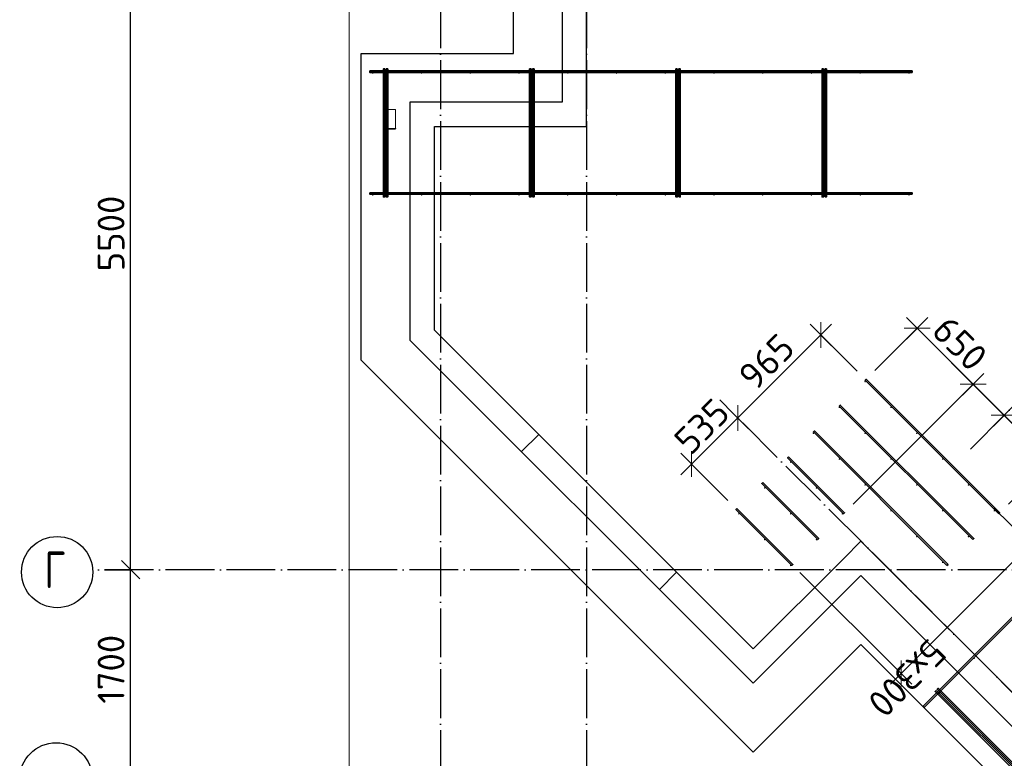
# Model space of a CAD drawing. Header units: millimetres. Extents: x -3483 to 105345, y -283423 to 72284.
# Tile 96 of 157: x 76547 to 84627, y 6851 to 12917. Entities that reach past the tile are written whole.
import ezdxf

# ---------------------------------------------------------------- set-up
doc = ezdxf.new("R2010")
doc.units = ezdxf.units.MM
doc.header["$PDMODE"] = 65
for name, pattern in [('______11', [500, 400, -50, 0, -50]), ('______2', [270, 200, -70]), ('______5', [1100, 800, -100, 100, -100])]:
    doc.linetypes.add(name, pattern=pattern)
for name, color, linetype, lineweight in [('Standard', 7, 'Continuous', 25), ('Арм.стержн. Доп. арматура', 180, 'Continuous', 35), ('Размерная линия_ общее', 7, 'Continuous', 13), ('Стальная конструкция_ общее', 7, 'Continuous', 25), ('Стена_ общее', 7, 'Continuous', 35), ('Фундамент_ общее', 7, 'Continuous', 35)]:
    doc.layers.add(name, color=color, linetype=linetype, lineweight=lineweight)
doc.layers.add('Арм.стержн. Фиксатор', color=7, linetype='Continuous', lineweight=35, true_color=0x501e0f)
doc.layers.add('Осевая линия_ общее', color=7, linetype='______5', lineweight=13, true_color=0xa0a0a0)
doc.styles.add('ISOCPEUR', font='ISOCPEUR')
doc.dimstyles.new('DIMSTYLE_4', dxfattribs={"dimtxt": 220, "dimasz": 250, "dimexe": 0, "dimexo": 0, "dimgap": 110, "dimtad": 2, "dimdec": 0, "dimrnd": 5, "dimzin": 12, "dimdsep": 46, "dimtxsty": 'ISOCPEUR', "dimblk1": 'ALL_ML_STRICH', "dimblk2": 'ALL_ML_STRICH', "dimsah": 1, "dimcen": 0, "dimclrd": 7, "dimclre": 256, "dimclrt": 7, "dimadec": 0, "dimazin": 0, "dimtfac": 1, "dimtdec": 0, "dimtix": 1, "dimtmove": 2, "dimatfit": 3, "dimfxl": 0, "dimtzin": 0, "dimlwd": 0, "dimlwe": -3, "dimarcsym": 0})
doc.dimstyles.new('DIMSTYLE_5', dxfattribs={"dimtxt": 220, "dimasz": 250, "dimexe": 0, "dimexo": 0, "dimgap": 110, "dimtad": 2, "dimdec": 0, "dimrnd": 5, "dimzin": 12, "dimdsep": 46, "dimtxsty": 'ISOCPEUR', "dimblk1": 'ALL_ML_STRICH', "dimblk2": 'ALL_ML_STRICH', "dimsah": 1, "dimcen": 0, "dimclrd": 7, "dimclre": 256, "dimclrt": 7, "dimadec": 0, "dimazin": 0, "dimtfac": 1, "dimtdec": 0, "dimtix": 1, "dimtmove": 2, "dimatfit": 3, "dimfxl": 0, "dimtvp": 1.2, "dimtzin": 0, "dimlwd": 0, "dimlwe": -3, "dimarcsym": 0})

# ---------------------------------------------------------------- blocks, each defined once
blk = doc.blocks.new('ALL_ML_STRICH')
at = {"color": 0, "linetype": 'ByBlock', "lineweight": -2}
for p, q in [((0, -0.5), (0, 0.5)), ((-1, 0), (0.5, 0)), ((-0.3, -0.3), (0.3, 0.3))]:
    blk.add_line(p, q, dxfattribs=at)
blk = doc.blocks.new('*D132')
at = {"layer": 'DEFPOINTS', "color": 7, "linetype": 'Continuous', "lineweight": 13, "transparency": 33554687}
for p in [(77142.2, 8400), (77142.2, 6700), (77457.3, 6700)]:
    blk.add_point(p, dxfattribs=at)
at = {"layer": 'Размерная линия_ общее', "color": 253, "linetype": 'Continuous', "lineweight": -2, "true_color": 0xa0a0a0, "transparency": 33554687}
for p, q in [((77242.2, 8400), (77457.3, 8400)), ((77242.2, 6700), (77457.3, 6700))]:
    blk.add_line(p, q, dxfattribs=at)
at = {"layer": 'Размерная линия_ общее', "color": 7, "linetype": 'Continuous', "lineweight": -2, "transparency": 33554687}
blk.add_line((77457.3, 6700), (77457.3, 8400), dxfattribs=at)
at = {"layer": 'Размерная линия_ общее', "color": 7, "linetype": 'Continuous', "lineweight": 13, "transparency": 33554687, "xscale": 250, "yscale": 250, "zscale": 250}
for p, rotation in [((77457.3, 8400), 90), ((77457.3, 6700), 270)]:
    blk.add_blockref('ALL_ML_STRICH', p, dxfattribs=dict(at, rotation=rotation))
at = {"layer": 'Размерная линия_ общее', "color": 7, "linetype": 'Continuous', "lineweight": 13, "transparency": 33554687, "insert": (77297.3, 7583), "char_height": 220, "width": 880, "attachment_point": 5, "rotation": 90, "style": 'ISOCPEUR'}
blk.add_mtext('\\A1;{1700}', dxfattribs=at)
blk = doc.blocks.new('*D133')
at = {"layer": 'DEFPOINTS', "color": 7, "linetype": 'Continuous', "lineweight": 13, "transparency": 33554687}
for p in [(77142.2, 13900), (77142.2, 8400), (77457.3, 8400)]:
    blk.add_point(p, dxfattribs=at)
at = {"layer": 'Размерная линия_ общее', "color": 253, "linetype": 'Continuous', "lineweight": -2, "true_color": 0xa0a0a0, "transparency": 33554687}
for p, q in [((77242.2, 13900), (77457.3, 13900)), ((77242.2, 8400), (77457.3, 8400))]:
    blk.add_line(p, q, dxfattribs=at)
at = {"layer": 'Размерная линия_ общее', "color": 7, "linetype": 'Continuous', "lineweight": -2, "transparency": 33554687}
blk.add_line((77457.3, 8400), (77457.3, 13900), dxfattribs=at)
at = {"layer": 'Размерная линия_ общее', "color": 7, "linetype": 'Continuous', "lineweight": 13, "transparency": 33554687, "xscale": 250, "yscale": 250, "zscale": 250}
for p, rotation in [((77457.3, 13900), 90), ((77457.3, 8400), 270)]:
    blk.add_blockref('ALL_ML_STRICH', p, dxfattribs=dict(at, rotation=rotation))
at = {"layer": 'Размерная линия_ общее', "color": 7, "linetype": 'Continuous', "lineweight": 13, "transparency": 33554687, "insert": (77297.3, 11161), "char_height": 220, "width": 880, "attachment_point": 5, "rotation": 90, "style": 'ISOCPEUR'}
blk.add_mtext('\\A1;{5500}', dxfattribs=at)
blk = doc.blocks.new('СЛОЖНЫЙ_ОБЪЕКТ_2')
at = {"layer": 'Стена_ общее', "color": 9, "linetype": 'Continuous', "lineweight": -3, "true_color": 0xc7c7c7, "transparency": 33554687}
for p, q in [((81000, 18400), (81000, 12240)), ((81200, 12240), (81200, 15100)), ((79750, 12240), (79750, 10285.5)), ((79950, 12240), (79750, 12240)), ((81000, 12240), (79950, 12240)), ((81200, 12040), (81200, 12240)), ((79950, 10368.4), (79950, 12040)), ((79950, 12040), (81200, 12040)), ((79950, 10368.4), (82567.4, 7750.9)), ((82426, 7609.5), (79750, 10285.5)), ((83309.9, 8493.4), (83451.3, 8634.8)), ((83451.3, 8634.8), (88422.3, 3663.9)), ((83309.9, 8493.4), (82567.4, 7750.9)), ((82567.4, 7468.1), (83451.3, 8352)), ((88280.9, 3522.4), (83451.3, 8352)), ((82426, 7609.5), (82567.4, 7468.1))]:
    blk.add_line(p, q, dxfattribs=at)
at = {"layer": 'Стена_ общее', "color": 9, "linetype": '______2', "lineweight": -3, "true_color": 0xc7c7c7, "transparency": 33554687}
for p, q in [((80806.7, 9511.6), (80665.3, 9370.2)), ((81796.7, 8238.8), (81938.1, 8380.3))]:
    blk.add_line(p, q, dxfattribs=at)
blk = doc.blocks.new('*D689')
at = {"layer": 'DEFPOINTS', "color": 7, "linetype": 'Continuous', "lineweight": 13, "transparency": 33554687}
for p in [(83122.1, 10327.8), (83490.6, 9958.9), (82449.3, 9636.9)]:
    blk.add_point(p, dxfattribs=at)
at = {"layer": 'Размерная линия_ общее', "color": 7, "linetype": 'Continuous', "lineweight": -2, "transparency": 33554687}
blk.add_line((83122.1, 10327.8), (82439.9, 9646.3), dxfattribs=at)
at = {"layer": 'Размерная линия_ общее', "color": 253, "linetype": 'Continuous', "lineweight": -2, "true_color": 0xa0a0a0, "transparency": 33554687}
for p, q in [((83419.9, 10029.6), (83122.1, 10327.8)), ((82439.9, 9646.3), (82439.9, 9646.3))]:
    blk.add_line(p, q, dxfattribs=at)
at = {"layer": 'Размерная линия_ общее', "color": 7, "linetype": 'Continuous', "lineweight": 13, "transparency": 33554687, "xscale": 250, "yscale": 250, "zscale": 250}
for p, rotation in [((83122.1, 10327.8), 44.96761676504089), ((82439.9, 9646.3), 224.9676167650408)]:
    blk.add_blockref('ALL_ML_STRICH', p, dxfattribs=dict(at, rotation=rotation))
at = {"layer": 'Размерная линия_ общее', "color": 7, "linetype": 'Continuous', "lineweight": 13, "transparency": 33554687, "insert": (82675.7, 10108), "char_height": 220, "width": 660, "attachment_point": 5, "rotation": 44.96762, "style": 'ISOCPEUR'}
blk.add_mtext('\\A1;{965}', dxfattribs=at)
blk = doc.blocks.new('*D690')
at = {"layer": 'DEFPOINTS', "color": 7, "linetype": 'Continuous', "lineweight": 13, "transparency": 33554687}
for p in [(82439.9, 9646.3), (82449.3, 9636.9), (82429.3, 8898.8)]:
    blk.add_point(p, dxfattribs=at)
at = {"layer": 'Размерная линия_ общее', "color": 7, "linetype": 'Continuous', "lineweight": -2, "transparency": 33554687}
blk.add_line((82439.9, 9646.3), (82060.9, 9267.7), dxfattribs=at)
at = {"layer": 'Размерная линия_ общее', "color": 253, "linetype": 'Continuous', "lineweight": -2, "true_color": 0xa0a0a0, "transparency": 33554687}
for p, q in [((82439.9, 9646.3), (82439.9, 9646.3)), ((82358.7, 8969.6), (82060.9, 9267.7))]:
    blk.add_line(p, q, dxfattribs=at)
at = {"layer": 'Размерная линия_ общее', "color": 7, "linetype": 'Continuous', "lineweight": 13, "transparency": 33554687, "xscale": 250, "yscale": 250, "zscale": 250}
for p, rotation in [((82439.9, 9646.3), 44.96761676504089), ((82060.9, 9267.7), 224.9676167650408)]:
    blk.add_blockref('ALL_ML_STRICH', p, dxfattribs=dict(at, rotation=rotation))
at = {"layer": 'Размерная линия_ общее', "color": 7, "linetype": 'Continuous', "lineweight": 13, "transparency": 33554687, "insert": (82145.1, 9578), "char_height": 220, "width": 660, "attachment_point": 5, "rotation": 44.96762, "style": 'ISOCPEUR'}
blk.add_mtext('\\A1;{535}', dxfattribs=at)
blk = doc.blocks.new('СЛОЖНЫЙ_ОБЪЕКТ_10')
at = {"layer": 'Осевая линия_ общее', "color": 253, "linetype": '______11', "lineweight": -3, "true_color": 0xa0a0a0, "transparency": 33554687}
for p, q in [((84349.3, 9391.4), (97713.7, 22755.7)), ((89836.5, 2249.7), (82291.7, 9794.5))]:
    blk.add_line(p, q, dxfattribs=at)
blk = doc.blocks.new('*D692')
at = {"layer": 'DEFPOINTS', "color": 7, "linetype": 'Continuous', "lineweight": 13, "transparency": 33554687}
for p in [(83912, 10382.5), (83493.7, 9964.2), (83317, 8868.2)]:
    blk.add_point(p, dxfattribs=at)
at = {"layer": 'Размерная линия_ общее', "color": 253, "linetype": 'Continuous', "lineweight": -2, "true_color": 0xa0a0a0, "transparency": 33554687}
for p, q in [((83564.5, 10034.9), (83912, 10382.5)), ((83387.7, 8938.9), (84371.6, 9922.8))]:
    blk.add_line(p, q, dxfattribs=at)
at = {"layer": 'Размерная линия_ общее', "color": 7, "linetype": 'Continuous', "lineweight": -2, "transparency": 33554687}
blk.add_line((83912, 10382.5), (84371.6, 9922.8), dxfattribs=at)
at = {"layer": 'Размерная линия_ общее', "color": 7, "linetype": 'Continuous', "lineweight": 13, "transparency": 33554687, "xscale": 250, "yscale": 250, "zscale": 250}
for p, rotation in [((83912, 10382.5), 135.0000000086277), ((84371.6, 9922.8), 315.0000000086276)]:
    blk.add_blockref('ALL_ML_STRICH', p, dxfattribs=dict(at, rotation=rotation))
at = {"layer": 'Размерная линия_ общее', "color": 7, "linetype": 'Continuous', "lineweight": 13, "transparency": 33554687, "insert": (84262.8, 10258), "char_height": 220, "width": 660, "attachment_point": 5, "rotation": 315, "style": 'ISOCPEUR'}
blk.add_mtext('\\A1;{650}', dxfattribs=at)
blk = doc.blocks.new('*D693')
at = {"layer": 'DEFPOINTS', "color": 7, "linetype": 'Continuous', "lineweight": 13, "transparency": 33554687}
for p in [(84371.6, 9922.8), (84585.1, 9627.1), (83317, 8868.2)]:
    blk.add_point(p, dxfattribs=at)
at = {"layer": 'Размерная линия_ общее', "color": 253, "linetype": 'Continuous', "lineweight": -2, "true_color": 0xa0a0a0, "transparency": 33554687}
for p, q in [((83387.7, 8938.9), (84371.6, 9922.8)), ((84626.2, 9668.3), (84626.2, 9668.3))]:
    blk.add_line(p, q, dxfattribs=at)
at = {"layer": 'Размерная линия_ общее', "color": 7, "linetype": 'Continuous', "lineweight": -2, "transparency": 33554687}
blk.add_line((84371.6, 9922.8), (84626.2, 9668.3), dxfattribs=at)
at = {"layer": 'Размерная линия_ общее', "color": 7, "linetype": 'Continuous', "lineweight": 13, "transparency": 33554687, "xscale": 250, "yscale": 250, "zscale": 250}
for p, rotation in [((84371.6, 9922.8), 135.0000000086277), ((84626.2, 9668.3), 315.0000000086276)]:
    blk.add_blockref('ALL_ML_STRICH', p, dxfattribs=dict(at, rotation=rotation))
at = {"layer": 'Размерная линия_ общее', "color": 7, "linetype": 'Continuous', "lineweight": 13, "transparency": 33554687, "insert": (85235.9, 9909.3), "char_height": 220, "width": 660, "attachment_point": 5, "rotation": 315, "style": 'ISOCPEUR'}
blk.add_mtext('\\A1;{360}', dxfattribs=at)
blk = doc.blocks.new('*D694')
at = {"layer": 'DEFPOINTS', "color": 7, "linetype": 'Continuous', "lineweight": 13, "transparency": 33554687}
for p in [(84585.1, 9627.1), (84626.2, 9668.3), (84589.8, 8868.2)]:
    blk.add_point(p, dxfattribs=at)
at = {"layer": 'Размерная линия_ общее', "color": 253, "linetype": 'Continuous', "lineweight": -2, "true_color": 0xa0a0a0, "transparency": 33554687}
for p, q in [((84626.2, 9668.3), (84626.2, 9668.3)), ((84660.5, 8938.9), (85008, 9286.4))]:
    blk.add_line(p, q, dxfattribs=at)
at = {"layer": 'Размерная линия_ общее', "color": 7, "linetype": 'Continuous', "lineweight": -2, "transparency": 33554687}
blk.add_line((84626.2, 9668.3), (85008, 9286.4), dxfattribs=at)
at = {"layer": 'Размерная линия_ общее', "color": 7, "linetype": 'Continuous', "lineweight": 13, "transparency": 33554687, "xscale": 250, "yscale": 250, "zscale": 250}
for p, rotation in [((84626.2, 9668.3), 135.0000000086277), ((85008, 9286.4), 315.0000000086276)]:
    blk.add_blockref('ALL_ML_STRICH', p, dxfattribs=dict(at, rotation=rotation))
at = {"layer": 'Размерная линия_ общее', "color": 7, "linetype": 'Continuous', "lineweight": 13, "transparency": 33554687, "insert": (84930.3, 9590.5), "char_height": 220, "width": 660, "attachment_point": 5, "rotation": 315, "style": 'ISOCPEUR'}
blk.add_mtext('\\A1;{540}', dxfattribs=at)
blk = doc.blocks.new('*D695')
at = {"layer": 'DEFPOINTS', "color": 7, "linetype": 'Continuous', "lineweight": 13, "transparency": 33554687}
for p in [(84472, 8977.5), (84840.9, 8609), (82879.6, 8448.6)]:
    blk.add_point(p, dxfattribs=at)
at = {"layer": 'Размерная линия_ общее', "color": 253, "linetype": 'Continuous', "lineweight": -2, "true_color": 0xa0a0a0, "transparency": 33554687}
for p, q in [((84542.7, 8906.8), (84840.9, 8609)), ((82950.3, 8377.9), (83781.1, 7548))]:
    blk.add_line(p, q, dxfattribs=at)
at = {"layer": 'Размерная линия_ общее', "color": 7, "linetype": 'Continuous', "lineweight": -2, "transparency": 33554687}
blk.add_line((84840.9, 8609), (83781.1, 7548), dxfattribs=at)
at = {"layer": 'Размерная линия_ общее', "color": 7, "linetype": 'Continuous', "lineweight": 13, "transparency": 33554687, "xscale": 250, "yscale": 250, "zscale": 250}
for p, rotation in [((84840.9, 8609), 45.03238323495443), ((83781.1, 7548), 225.0323832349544)]:
    blk.add_blockref('ALL_ML_STRICH', p, dxfattribs=dict(at, rotation=rotation))
at = {"layer": 'Размерная линия_ общее', "color": 7, "linetype": 'Continuous', "lineweight": 13, "transparency": 33554687, "insert": (84167, 7693.8), "char_height": 220, "width": 11, "attachment_point": 1, "rotation": 225.03238, "line_spacing_factor": 0.60241, "style": 'ISOCPEUR'}
blk.add_mtext('5х300', dxfattribs=at)

msp = doc.modelspace()

# ---------------------------------------------------------------- hatches: boundary and pattern name
at = {"layer": 'Арм.стержн. Доп. арматура', "linetype": 'Continuous', "lineweight": 35, "transparency": 33554687}
for points in [[(83490.9, 9944.7), (83490.5, 9947), (83489.2, 9949), (83487.2, 9950.3), (83484.9, 9950.7), (83482.6, 9950.3), (83480.7, 9949), (83479.4, 9947), (83478.9, 9944.7), (83479.4, 9942.4), (83480.7, 9940.5), (83482.6, 9939.2), (83484.9, 9938.7), (83487.2, 9939.2), (83489.2, 9940.5), (83490.5, 9942.4)], [(83278.8, 9732.6), (83278.3, 9734.9), (83277, 9736.9), (83275.1, 9738.2), (83272.8, 9738.6), (83270.5, 9738.2), (83268.5, 9736.9), (83267.2, 9734.9), (83266.8, 9732.6), (83267.2, 9730.3), (83268.5, 9728.4), (83270.5, 9727.1), (83272.8, 9726.6), (83275.1, 9727.1), (83277, 9728.4), (83278.3, 9730.3)], [(83703, 9732.6), (83702.6, 9734.9), (83701.3, 9736.9), (83699.3, 9738.2), (83697, 9738.6), (83694.7, 9738.2), (83692.8, 9736.9), (83691.5, 9734.9), (83691, 9732.6), (83691.5, 9730.3), (83692.8, 9728.4), (83694.7, 9727.1), (83697, 9726.6), (83699.3, 9727.1), (83701.3, 9728.4), (83702.6, 9730.3)], [(83066.6, 9520.5), (83066.2, 9522.8), (83064.9, 9524.7), (83062.9, 9526), (83060.6, 9526.5), (83058.4, 9526), (83056.4, 9524.7), (83055.1, 9522.8), (83054.6, 9520.5), (83055.1, 9518.2), (83056.4, 9516.2), (83058.4, 9514.9), (83060.6, 9514.5), (83062.9, 9514.9), (83064.9, 9516.2), (83066.2, 9518.2)], [(83490.9, 9520.5), (83490.5, 9522.8), (83489.2, 9524.7), (83487.2, 9526), (83484.9, 9526.5), (83482.6, 9526), (83480.7, 9524.7), (83479.4, 9522.8), (83478.9, 9520.5), (83479.4, 9518.2), (83480.7, 9516.2), (83482.6, 9514.9), (83484.9, 9514.5), (83487.2, 9514.9), (83489.2, 9516.2), (83490.5, 9518.2)], [(83915.2, 9520.5), (83914.7, 9522.8), (83913.4, 9524.7), (83911.5, 9526), (83909.2, 9526.5), (83906.9, 9526), (83904.9, 9524.7), (83903.6, 9522.8), (83903.2, 9520.5), (83903.6, 9518.2), (83904.9, 9516.2), (83906.9, 9514.9), (83909.2, 9514.5), (83911.5, 9514.9), (83913.4, 9516.2), (83914.7, 9518.2)], [(83278.8, 9308.3), (83278.3, 9310.6), (83277, 9312.6), (83275.1, 9313.9), (83272.8, 9314.3), (83270.5, 9313.9), (83268.5, 9312.6), (83267.2, 9310.6), (83266.8, 9308.3), (83267.2, 9306), (83268.5, 9304.1), (83270.5, 9302.8), (83272.8, 9302.3), (83275.1, 9302.8), (83277, 9304.1), (83278.3, 9306)], [(83703, 9308.3), (83702.6, 9310.6), (83701.3, 9312.6), (83699.3, 9313.9), (83697, 9314.3), (83694.7, 9313.9), (83692.8, 9312.6), (83691.5, 9310.6), (83691, 9308.3), (83691.5, 9306), (83692.8, 9304.1), (83694.7, 9302.8), (83697, 9302.3), (83699.3, 9302.8), (83701.3, 9304.1), (83702.6, 9306)], [(84127.3, 9308.3), (84126.9, 9310.6), (84125.5, 9312.6), (84123.6, 9313.9), (84121.3, 9314.3), (84119, 9313.9), (84117.1, 9312.6), (84115.8, 9310.6), (84115.3, 9308.3), (84115.8, 9306), (84117.1, 9304.1), (84119, 9302.8), (84121.3, 9302.3), (84123.6, 9302.8), (84125.5, 9304.1), (84126.9, 9306)], [(82879.3, 9283.6), (82878.8, 9285.9), (82877.5, 9287.8), (82875.6, 9289.1), (82873.3, 9289.6), (82871, 9289.1), (82869, 9287.8), (82867.7, 9285.9), (82867.3, 9283.6), (82867.7, 9281.3), (82869, 9279.4), (82871, 9278.1), (82873.3, 9277.6), (82875.6, 9278.1), (82877.5, 9279.4), (82878.8, 9281.3)], [(82667.1, 9071.5), (82666.7, 9073.8), (82665.4, 9075.7), (82663.4, 9077), (82661.1, 9077.5), (82658.8, 9077), (82656.9, 9075.7), (82655.6, 9073.8), (82655.1, 9071.5), (82655.6, 9069.2), (82656.9, 9067.2), (82658.8, 9065.9), (82661.1, 9065.5), (82663.4, 9065.9), (82665.4, 9067.2), (82666.7, 9069.2)], [(83091.4, 9071.5), (83090.9, 9073.8), (83089.6, 9075.7), (83087.7, 9077), (83085.4, 9077.5), (83083.1, 9077), (83081.2, 9075.7), (83079.9, 9073.8), (83079.4, 9071.5), (83079.9, 9069.2), (83081.2, 9067.2), (83083.1, 9065.9), (83085.4, 9065.5), (83087.7, 9065.9), (83089.6, 9067.2), (83090.9, 9069.2)], [(83490.9, 9096.2), (83490.5, 9098.5), (83489.2, 9100.5), (83487.2, 9101.8), (83484.9, 9102.2), (83482.6, 9101.8), (83480.7, 9100.5), (83479.4, 9098.5), (83478.9, 9096.2), (83479.4, 9093.9), (83480.7, 9092), (83482.6, 9090.7), (83484.9, 9090.2), (83487.2, 9090.7), (83489.2, 9092), (83490.5, 9093.9)], [(83915.2, 9096.2), (83914.7, 9098.5), (83913.4, 9100.5), (83911.5, 9101.8), (83909.2, 9102.2), (83906.9, 9101.8), (83904.9, 9100.5), (83903.6, 9098.5), (83903.2, 9096.2), (83903.6, 9093.9), (83904.9, 9092), (83906.9, 9090.7), (83909.2, 9090.2), (83911.5, 9090.7), (83913.4, 9092), (83914.7, 9093.9)], [(84339.4, 9096.2), (84339, 9098.5), (84337.7, 9100.5), (84335.7, 9101.8), (84333.4, 9102.2), (84331.1, 9101.8), (84329.2, 9100.5), (84327.9, 9098.5), (84327.4, 9096.2), (84327.9, 9093.9), (84329.2, 9092), (84331.1, 9090.7), (84333.4, 9090.2), (84335.7, 9090.7), (84337.7, 9092), (84339, 9093.9)], [(83703, 8884.1), (83702.6, 8886.4), (83701.3, 8888.3), (83699.3, 8889.6), (83697, 8890.1), (83694.7, 8889.6), (83692.8, 8888.3), (83691.5, 8886.4), (83691, 8884.1), (83691.5, 8881.8), (83692.8, 8879.8), (83694.7, 8878.5), (83697, 8878.1), (83699.3, 8878.5), (83701.3, 8879.8), (83702.6, 8881.8)], [(84127.3, 8884.1), (84126.9, 8886.4), (84125.5, 8888.3), (84123.6, 8889.6), (84121.3, 8890.1), (84119, 8889.6), (84117.1, 8888.3), (84115.8, 8886.4), (84115.3, 8884.1), (84115.8, 8881.8), (84117.1, 8879.8), (84119, 8878.5), (84121.3, 8878.1), (84123.6, 8878.5), (84125.5, 8879.8), (84126.9, 8881.8)], [(84551.6, 8884.1), (84551.1, 8886.4), (84549.8, 8888.3), (84547.9, 8889.6), (84545.6, 8890.1), (84543.3, 8889.6), (84541.3, 8888.3), (84540, 8886.4), (84539.6, 8884.1), (84540, 8881.8), (84541.3, 8879.8), (84543.3, 8878.5), (84545.6, 8878.1), (84547.9, 8878.5), (84549.8, 8879.8), (84551.1, 8881.8)], [(82455, 8859.3), (82454.5, 8861.6), (82453.2, 8863.6), (82451.3, 8864.9), (82449, 8865.3), (82446.7, 8864.9), (82444.8, 8863.6), (82443.5, 8861.6), (82443, 8859.3), (82443.5, 8857), (82444.8, 8855.1), (82446.7, 8853.8), (82449, 8853.3), (82451.3, 8853.8), (82453.2, 8855.1), (82454.5, 8857)], [(82879.3, 8859.3), (82878.8, 8861.6), (82877.5, 8863.6), (82875.6, 8864.9), (82873.3, 8865.3), (82871, 8864.9), (82869, 8863.6), (82867.7, 8861.6), (82867.3, 8859.3), (82867.7, 8857), (82869, 8855.1), (82871, 8853.8), (82873.3, 8853.3), (82875.6, 8853.8), (82877.5, 8855.1), (82878.8, 8857)], [(83303.5, 8859.3), (83303.1, 8861.6), (83301.8, 8863.6), (83299.8, 8864.9), (83297.5, 8865.3), (83295.2, 8864.9), (83293.3, 8863.6), (83292, 8861.6), (83291.5, 8859.3), (83292, 8857), (83293.3, 8855.1), (83295.2, 8853.8), (83297.5, 8853.3), (83299.8, 8853.8), (83301.8, 8855.1), (83303.1, 8857)], [(82667.1, 8647.2), (82666.7, 8649.5), (82665.4, 8651.4), (82663.4, 8652.7), (82661.1, 8653.2), (82658.8, 8652.7), (82656.9, 8651.4), (82655.6, 8649.5), (82655.1, 8647.2), (82655.6, 8644.9), (82656.9, 8643), (82658.8, 8641.7), (82661.1, 8641.2), (82663.4, 8641.7), (82665.4, 8643), (82666.7, 8644.9)], [(83091.4, 8647.2), (83090.9, 8649.5), (83089.6, 8651.4), (83087.7, 8652.7), (83085.4, 8653.2), (83083.1, 8652.7), (83081.2, 8651.4), (83079.9, 8649.5), (83079.4, 8647.2), (83079.9, 8644.9), (83081.2, 8643), (83083.1, 8641.7), (83085.4, 8641.2), (83087.7, 8641.7), (83089.6, 8643), (83090.9, 8644.9)], [(83915.2, 8671.9), (83914.7, 8674.2), (83913.4, 8676.2), (83911.5, 8677.5), (83909.2, 8677.9), (83906.9, 8677.5), (83904.9, 8676.2), (83903.6, 8674.2), (83903.2, 8671.9), (83903.6, 8669.7), (83904.9, 8667.7), (83906.9, 8666.4), (83909.2, 8665.9), (83911.5, 8666.4), (83913.4, 8667.7), (83914.7, 8669.7)], [(84339.4, 8671.9), (84339, 8674.2), (84337.7, 8676.2), (84335.7, 8677.5), (84333.4, 8677.9), (84331.1, 8677.5), (84329.2, 8676.2), (84327.9, 8674.2), (84327.4, 8671.9), (84327.9, 8669.7), (84329.2, 8667.7), (84331.1, 8666.4), (84333.4, 8665.9), (84335.7, 8666.4), (84337.7, 8667.7), (84339, 8669.7)], [(82879.3, 8435.1), (82878.8, 8437.4), (82877.5, 8439.3), (82875.6, 8440.6), (82873.3, 8441.1), (82871, 8440.6), (82869, 8439.3), (82867.7, 8437.4), (82867.3, 8435.1), (82867.7, 8432.8), (82869, 8430.8), (82871, 8429.5), (82873.3, 8429.1), (82875.6, 8429.5), (82877.5, 8430.8), (82878.8, 8432.8)], [(84127.3, 8459.8), (84126.9, 8462.1), (84125.5, 8464.1), (84123.6, 8465.4), (84121.3, 8465.8), (84119, 8465.4), (84117.1, 8464.1), (84115.8, 8462.1), (84115.3, 8459.8), (84115.8, 8457.5), (84117.1, 8455.6), (84119, 8454.3), (84121.3, 8453.8), (84123.6, 8454.3), (84125.5, 8455.6), (84126.9, 8457.5)]]:
    msp.add_hatch(color=34, dxfattribs=at).paths.add_polyline_path(points)
at = {"layer": 'Арм.стержн. Фиксатор', "linetype": 'Continuous', "lineweight": 35, "transparency": 33554687}
for points in [[(79451, 12478), (79450.5, 12480.3), (79449.2, 12482.2), (79447.3, 12483.5), (79445, 12484), (79442.7, 12483.5), (79440.8, 12482.2), (79439.5, 12480.3), (79439, 12478), (79439.5, 12475.7), (79440.8, 12473.8), (79442.7, 12472.5), (79445, 12472), (79447.3, 12472.5), (79449.2, 12473.8), (79450.5, 12475.7)], [(79851, 12478), (79850.5, 12480.3), (79849.2, 12482.2), (79847.3, 12483.5), (79845, 12484), (79842.7, 12483.5), (79840.8, 12482.2), (79839.5, 12480.3), (79839, 12478), (79839.5, 12475.7), (79840.8, 12473.8), (79842.7, 12472.5), (79845, 12472), (79847.3, 12472.5), (79849.2, 12473.8), (79850.5, 12475.7)], [(80251, 12478), (80250.5, 12480.3), (80249.2, 12482.2), (80247.3, 12483.5), (80245, 12484), (80242.7, 12483.5), (80240.8, 12482.2), (80239.5, 12480.3), (80239, 12478), (80239.5, 12475.7), (80240.8, 12473.8), (80242.7, 12472.5), (80245, 12472), (80247.3, 12472.5), (80249.2, 12473.8), (80250.5, 12475.7)], [(80651, 12478), (80650.5, 12480.3), (80649.2, 12482.2), (80647.3, 12483.5), (80645, 12484), (80642.7, 12483.5), (80640.8, 12482.2), (80639.5, 12480.3), (80639, 12478), (80639.5, 12475.7), (80640.8, 12473.8), (80642.7, 12472.5), (80645, 12472), (80647.3, 12472.5), (80649.2, 12473.8), (80650.5, 12475.7)], [(81051, 12478), (81050.5, 12480.3), (81049.2, 12482.2), (81047.3, 12483.5), (81045, 12484), (81042.7, 12483.5), (81040.8, 12482.2), (81039.5, 12480.3), (81039, 12478), (81039.5, 12475.7), (81040.8, 12473.8), (81042.7, 12472.5), (81045, 12472), (81047.3, 12472.5), (81049.2, 12473.8), (81050.5, 12475.7)], [(81451, 12478), (81450.5, 12480.3), (81449.2, 12482.2), (81447.3, 12483.5), (81445, 12484), (81442.7, 12483.5), (81440.8, 12482.2), (81439.5, 12480.3), (81439, 12478), (81439.5, 12475.7), (81440.8, 12473.8), (81442.7, 12472.5), (81445, 12472), (81447.3, 12472.5), (81449.2, 12473.8), (81450.5, 12475.7)], [(81851, 12478), (81850.5, 12480.3), (81849.2, 12482.2), (81847.3, 12483.5), (81845, 12484), (81842.7, 12483.5), (81840.8, 12482.2), (81839.5, 12480.3), (81839, 12478), (81839.5, 12475.7), (81840.8, 12473.8), (81842.7, 12472.5), (81845, 12472), (81847.3, 12472.5), (81849.2, 12473.8), (81850.5, 12475.7)], [(82251, 12478), (82250.5, 12480.3), (82249.2, 12482.2), (82247.3, 12483.5), (82245, 12484), (82242.7, 12483.5), (82240.8, 12482.2), (82239.5, 12480.3), (82239, 12478), (82239.5, 12475.7), (82240.8, 12473.8), (82242.7, 12472.5), (82245, 12472), (82247.3, 12472.5), (82249.2, 12473.8), (82250.5, 12475.7)], [(82651, 12478), (82650.5, 12480.3), (82649.2, 12482.2), (82647.3, 12483.5), (82645, 12484), (82642.7, 12483.5), (82640.8, 12482.2), (82639.5, 12480.3), (82639, 12478), (82639.5, 12475.7), (82640.8, 12473.8), (82642.7, 12472.5), (82645, 12472), (82647.3, 12472.5), (82649.2, 12473.8), (82650.5, 12475.7)], [(83051, 12478), (83050.5, 12480.3), (83049.2, 12482.2), (83047.3, 12483.5), (83045, 12484), (83042.7, 12483.5), (83040.8, 12482.2), (83039.5, 12480.3), (83039, 12478), (83039.5, 12475.7), (83040.8, 12473.8), (83042.7, 12472.5), (83045, 12472), (83047.3, 12472.5), (83049.2, 12473.8), (83050.5, 12475.7)], [(83451, 12478), (83450.5, 12480.3), (83449.2, 12482.2), (83447.3, 12483.5), (83445, 12484), (83442.7, 12483.5), (83440.8, 12482.2), (83439.5, 12480.3), (83439, 12478), (83439.5, 12475.7), (83440.8, 12473.8), (83442.7, 12472.5), (83445, 12472), (83447.3, 12472.5), (83449.2, 12473.8), (83450.5, 12475.7)], [(83851, 12478), (83850.5, 12480.3), (83849.2, 12482.2), (83847.3, 12483.5), (83845, 12484), (83842.7, 12483.5), (83840.8, 12482.2), (83839.5, 12480.3), (83839, 12478), (83839.5, 12475.7), (83840.8, 12473.8), (83842.7, 12472.5), (83845, 12472), (83847.3, 12472.5), (83849.2, 12473.8), (83850.5, 12475.7)], [(79451, 11478), (79450.5, 11480.3), (79449.2, 11482.2), (79447.3, 11483.5), (79445, 11484), (79442.7, 11483.5), (79440.8, 11482.2), (79439.5, 11480.3), (79439, 11478), (79439.5, 11475.7), (79440.8, 11473.8), (79442.7, 11472.5), (79445, 11472), (79447.3, 11472.5), (79449.2, 11473.8), (79450.5, 11475.7)], [(79851, 11478), (79850.5, 11480.3), (79849.2, 11482.2), (79847.3, 11483.5), (79845, 11484), (79842.7, 11483.5), (79840.8, 11482.2), (79839.5, 11480.3), (79839, 11478), (79839.5, 11475.7), (79840.8, 11473.8), (79842.7, 11472.5), (79845, 11472), (79847.3, 11472.5), (79849.2, 11473.8), (79850.5, 11475.7)], [(80251, 11478), (80250.5, 11480.3), (80249.2, 11482.2), (80247.3, 11483.5), (80245, 11484), (80242.7, 11483.5), (80240.8, 11482.2), (80239.5, 11480.3), (80239, 11478), (80239.5, 11475.7), (80240.8, 11473.8), (80242.7, 11472.5), (80245, 11472), (80247.3, 11472.5), (80249.2, 11473.8), (80250.5, 11475.7)], [(80651, 11478), (80650.5, 11480.3), (80649.2, 11482.2), (80647.3, 11483.5), (80645, 11484), (80642.7, 11483.5), (80640.8, 11482.2), (80639.5, 11480.3), (80639, 11478), (80639.5, 11475.7), (80640.8, 11473.8), (80642.7, 11472.5), (80645, 11472), (80647.3, 11472.5), (80649.2, 11473.8), (80650.5, 11475.7)], [(81051, 11478), (81050.5, 11480.3), (81049.2, 11482.2), (81047.3, 11483.5), (81045, 11484), (81042.7, 11483.5), (81040.8, 11482.2), (81039.5, 11480.3), (81039, 11478), (81039.5, 11475.7), (81040.8, 11473.8), (81042.7, 11472.5), (81045, 11472), (81047.3, 11472.5), (81049.2, 11473.8), (81050.5, 11475.7)], [(81451, 11478), (81450.5, 11480.3), (81449.2, 11482.2), (81447.3, 11483.5), (81445, 11484), (81442.7, 11483.5), (81440.8, 11482.2), (81439.5, 11480.3), (81439, 11478), (81439.5, 11475.7), (81440.8, 11473.8), (81442.7, 11472.5), (81445, 11472), (81447.3, 11472.5), (81449.2, 11473.8), (81450.5, 11475.7)], [(81851, 11478), (81850.5, 11480.3), (81849.2, 11482.2), (81847.3, 11483.5), (81845, 11484), (81842.7, 11483.5), (81840.8, 11482.2), (81839.5, 11480.3), (81839, 11478), (81839.5, 11475.7), (81840.8, 11473.8), (81842.7, 11472.5), (81845, 11472), (81847.3, 11472.5), (81849.2, 11473.8), (81850.5, 11475.7)], [(82251, 11478), (82250.5, 11480.3), (82249.2, 11482.2), (82247.3, 11483.5), (82245, 11484), (82242.7, 11483.5), (82240.8, 11482.2), (82239.5, 11480.3), (82239, 11478), (82239.5, 11475.7), (82240.8, 11473.8), (82242.7, 11472.5), (82245, 11472), (82247.3, 11472.5), (82249.2, 11473.8), (82250.5, 11475.7)], [(82651, 11478), (82650.5, 11480.3), (82649.2, 11482.2), (82647.3, 11483.5), (82645, 11484), (82642.7, 11483.5), (82640.8, 11482.2), (82639.5, 11480.3), (82639, 11478), (82639.5, 11475.7), (82640.8, 11473.8), (82642.7, 11472.5), (82645, 11472), (82647.3, 11472.5), (82649.2, 11473.8), (82650.5, 11475.7)], [(83051, 11478), (83050.5, 11480.3), (83049.2, 11482.2), (83047.3, 11483.5), (83045, 11484), (83042.7, 11483.5), (83040.8, 11482.2), (83039.5, 11480.3), (83039, 11478), (83039.5, 11475.7), (83040.8, 11473.8), (83042.7, 11472.5), (83045, 11472), (83047.3, 11472.5), (83049.2, 11473.8), (83050.5, 11475.7)], [(83451, 11478), (83450.5, 11480.3), (83449.2, 11482.2), (83447.3, 11483.5), (83445, 11484), (83442.7, 11483.5), (83440.8, 11482.2), (83439.5, 11480.3), (83439, 11478), (83439.5, 11475.7), (83440.8, 11473.8), (83442.7, 11472.5), (83445, 11472), (83447.3, 11472.5), (83449.2, 11473.8), (83450.5, 11475.7)], [(83851, 11478), (83850.5, 11480.3), (83849.2, 11482.2), (83847.3, 11483.5), (83845, 11484), (83842.7, 11483.5), (83840.8, 11482.2), (83839.5, 11480.3), (83839, 11478), (83839.5, 11475.7), (83840.8, 11473.8), (83842.7, 11472.5), (83845, 11472), (83847.3, 11472.5), (83849.2, 11473.8), (83850.5, 11475.7)], [(84385.8, 7672.2), (84385.4, 7674.5), (84384.1, 7676.5), (84382.1, 7677.8), (84379.8, 7678.2), (84377.5, 7677.8), (84375.6, 7676.5), (84374.3, 7674.5), (84373.8, 7672.2), (84374.3, 7670), (84375.6, 7668), (84377.5, 7666.7), (84379.8, 7666.2), (84382.1, 7666.7), (84384.1, 7668), (84385.4, 7670)], [(84103, 7389.4), (84102.5, 7391.7), (84101.2, 7393.6), (84099.3, 7395), (84097, 7395.4), (84094.7, 7395), (84092.7, 7393.6), (84091.4, 7391.7), (84091, 7389.4), (84091.4, 7387.1), (84092.7, 7385.2), (84094.7, 7383.9), (84097, 7383.4), (84099.3, 7383.9), (84101.2, 7385.2), (84102.5, 7387.1)]]:
    msp.add_hatch(color=34, dxfattribs=at).paths.add_polyline_path(points)

# ---------------------------------------------------------------- linework, layer by layer
at = {"layer": 'Standard', "color": 7, "linetype": 'Continuous', "lineweight": 13, "transparency": 33554687}
msp.add_lwpolyline([(79250, -750), (105250, -750), (105250, 46690), (79250, 46690), (79250, -750)], dxfattribs=at)
at = {"layer": 'Арм.стержн. Доп. арматура', "color": 34, "linetype": 'Continuous', "lineweight": 35, "transparency": 33554687}
for points in [[(84581.3, 8859.7), (83485.3, 9955.7), (83493.7, 9964.2), (84589.8, 8868.2), (84581.3, 8859.7)], [(84581.3, 8859.7), (83485.3, 9955.7), (83493.7, 9964.2), (84589.8, 8868.2), (84581.3, 8859.7)], [(84369.1, 8647.6), (83273.1, 9743.6), (83281.6, 9752.1), (84377.6, 8656), (84369.1, 8647.6)], [(84369.1, 8647.6), (83273.1, 9743.6), (83281.6, 9752.1), (84377.6, 8656), (84369.1, 8647.6)], [(84157, 8435.4), (83061, 9531.4), (83069.5, 9539.9), (84165.5, 8443.9), (84157, 8435.4)], [(84157, 8435.4), (83061, 9531.4), (83069.5, 9539.9), (84165.5, 8443.9), (84157, 8435.4)], [(82857.4, 9327.8), (83317, 8868.2), (83308.5, 8859.7), (82848.9, 9319.3), (82857.4, 9327.8)], [(82857.4, 9327.8), (83317, 8868.2), (83308.5, 8859.7), (82848.9, 9319.3), (82857.4, 9327.8)], [(82645.2, 9115.7), (83104.8, 8656), (83096.4, 8647.6), (82636.7, 9107.2), (82645.2, 9115.7)], [(82645.2, 9115.7), (83104.8, 8656), (83096.4, 8647.6), (82636.7, 9107.2), (82645.2, 9115.7)], [(82433.1, 8903.5), (82892.7, 8443.9), (82884.2, 8435.4), (82424.6, 8895), (82433.1, 8903.5)], [(82433.1, 8903.5), (82892.7, 8443.9), (82884.2, 8435.4), (82424.6, 8895), (82433.1, 8903.5)]]:
    msp.add_lwpolyline(points, dxfattribs=at)
at = {"layer": 'Арм.стержн. Фиксатор', "color": 34, "linetype": 'Continuous', "lineweight": 25, "transparency": 33554687}
msp.add_lwpolyline([(83959.9, 7277.8), (96353.2, 19671.1), (96361.7, 19662.6), (83968.4, 7269.3), (83959.9, 7277.8)], dxfattribs=at)
msp.add_lwpolyline([(83959.9, 7277.8), (96353.2, 19671.1), (96361.7, 19662.6), (83968.4, 7269.3), (83959.9, 7277.8)], dxfattribs=at)
at = {"layer": 'Арм.стержн. Фиксатор', "color": 34, "linetype": 'Continuous', "lineweight": 35, "transparency": 33554687}
for points in [[(79420, 12496), (83870, 12496), (83870, 12484), (79420, 12484), (79420, 12496)], [(79420, 12496), (83870, 12496), (83870, 12484), (79420, 12484), (79420, 12496)], [(79544, 12512.9), (79544, 11460.8), (79532, 11460.8), (79532, 12512.9), (79544, 12512.9)], [(79556, 11461.1), (79556, 12513.1), (79568, 12513.1), (79568, 11461.1), (79556, 11461.1)], [(80744, 12512.9), (80744, 11460.8), (80732, 11460.8), (80732, 12512.9), (80744, 12512.9)], [(80756, 11461.1), (80756, 12513.1), (80768, 12513.1), (80768, 11461.1), (80756, 11461.1)], [(81944, 12512.9), (81944, 11460.8), (81932, 11460.8), (81932, 12512.9), (81944, 12512.9)], [(81956, 11461.1), (81956, 12513.1), (81968, 12513.1), (81968, 11461.1), (81956, 11461.1)], [(83144, 12512.9), (83144, 11460.8), (83132, 11460.8), (83132, 12512.9), (83144, 12512.9)], [(83156, 11461.1), (83156, 12513.1), (83168, 12513.1), (83168, 11461.1), (83156, 11461.1)], [(79420, 11496), (83870, 11496), (83870, 11484), (79420, 11484), (79420, 11496)], [(79420, 11496), (83870, 11496), (83870, 11484), (79420, 11484), (79420, 11496)], [(84067.6, 7409.4), (84811.5, 6665.5), (84803, 6657), (84059.1, 7400.9), (84067.6, 7409.4)], [(84819.8, 6674.1), (84075.9, 7418), (84084.4, 7426.5), (84828.3, 6682.6), (84819.8, 6674.1)]]:
    msp.add_lwpolyline(points, dxfattribs=at)
at = {"layer": 'Осевая линия_ общее', "color": 253, "linetype": '______11', "lineweight": -3, "true_color": 0xa0a0a0, "transparency": 33554687}
for p, q in [((80000, 46590), (80000, -2827.9)), ((81200, 46590), (81200, -2827.9)), ((105150, 8400), (77142.2, 8400))]:
    msp.add_line(p, q, dxfattribs=at)
at = {"layer": 'Осевая линия_ общее', "color": 7, "linetype": 'Continuous', "lineweight": -3, "transparency": 33554687}
for centre, radius in [((76854.6, 8380.5), 292.4), ((76846, 6680.5), 298.8)]:
    msp.add_circle(centre, radius, dxfattribs=at)
at = {"layer": 'Стальная конструкция_ общее', "color": 253, "linetype": '______2', "lineweight": 18, "true_color": 0xababab, "transparency": 33554687}
for p, q in [((79570, 12023.1), (79570, 12180)), ((79570, 12180), (79630, 12180)), ((79570, 12023.1), (79570, 12180)), ((79570, 12180), (79630, 12180)), ((79630, 12180), (79630, 12023.1)), ((79630, 12180), (79630, 12023.1))]:
    msp.add_line(p, q, dxfattribs=at)
at = {"layer": 'Стальная конструкция_ общее', "color": 7, "linetype": 'Continuous', "lineweight": 25, "transparency": 33554687}
for p, q in [((79570, 12020), (79570, 12023.1)), ((79570, 12023.1), (79630, 12023.1)), ((79570, 12020), (79570, 12023.1)), ((79570, 12023.1), (79630, 12023.1)), ((79570, 12020), (79630, 12020)), ((79570, 12020), (79630, 12020)), ((79630, 12023.1), (79630, 12020)), ((79630, 12023.1), (79630, 12020))]:
    msp.add_line(p, q, dxfattribs=at)
at = {"layer": 'Фундамент_ общее', "color": 7, "lineweight": 25, "transparency": 33554687}
for p, q in [((80600, 12640), (80600, 18000)), ((79350, 10119.9), (79350, 12640)), ((79350, 12640), (80600, 12640)), ((82567.4, 6902.4), (79350, 10119.9)), ((83451.3, 7786.3), (82567.4, 6902.4)), ((87715.2, 3522.4), (83451.3, 7786.3))]:
    msp.add_line(p, q, dxfattribs=at)
at = {"layer": 'Фундамент_ общее', "color": 7, "linetype": 'Continuous', "lineweight": 25, "transparency": 33554687}
for p, q in [((80600, 12640), (80600, 18000)), ((79350, 10119.9), (79350, 12640)), ((79350, 12640), (80600, 12640)), ((82567.4, 6902.4), (79350, 10119.9)), ((83451.3, 7786.3), (82567.4, 6902.4)), ((87715.2, 3522.4), (83451.3, 7786.3))]:
    msp.add_line(p, q, dxfattribs=at)

# ---------------------------------------------------------------- block references
at = {"layer": 'Осевая линия_ общее', "color": 253, "linetype": '______11', "lineweight": -3, "true_color": 0xa0a0a0, "transparency": 33554687}
msp.add_blockref('СЛОЖНЫЙ_ОБЪЕКТ_10', (0, 0), dxfattribs=at)
at = {"layer": 'Стена_ общее', "color": 9, "linetype": 'Continuous', "lineweight": -3, "true_color": 0xc7c7c7, "transparency": 33554687}
msp.add_blockref('СЛОЖНЫЙ_ОБЪЕКТ_2', (0, 0), dxfattribs=at)

# ---------------------------------------------------------------- texts
at = {"layer": 'Осевая линия_ общее', "color": 7, "linetype": 'Continuous', "lineweight": -3, "transparency": 33554687, "insert": (76749.6, 8250), "char_height": 300, "width": 326.407, "attachment_point": 7, "style": 'ISOCPEUR'}
msp.add_mtext('\\W0.78;Г', dxfattribs=at)

# ---------------------------------------------------------------- dimensions: what is measured, and where the dimension line sits
at = {"layer": 'Размерная линия_ общее', "color": 7, "linetype": 'Continuous', "lineweight": 13, "transparency": 33554687}
for base, p1, p2, angle, dimstyle, picture, middle in [((77457.3, 13900), (77242.2, 8400), (77242.2, 13900), 90, 'DIMSTYLE_4', '*D133', (77297.3, 11161)), ((84371.6, 9922.8), (83564.5, 10034.9), (83387.7, 8938.9), 315, 'DIMSTYLE_4', '*D692', (84262.8, 10258)), ((82439.9, 9646.3), (83419.9, 10029.6), (82439.9, 9646.3), 224.96762, 'DIMSTYLE_4', '*D689', (82675.7, 10108)), ((84626.2, 9668.3), (83387.7, 8938.9), (84626.2, 9668.3), 315, 'DIMSTYLE_5', '*D693', (85235.9, 9909.3)), ((82060.9, 9267.7), (82439.9, 9646.3), (82358.7, 8969.6), 224.96762, 'DIMSTYLE_5', '*D690', (82145.1, 9578)), ((85008, 9286.4), (84626.2, 9668.3), (84660.5, 8938.9), 315, 'DIMSTYLE_5', '*D694', (84930.3, 9590.5)), ((77457.3, 8400), (77242.2, 6700), (77242.2, 8400), 90, 'DIMSTYLE_4', '*D132', (77297.3, 7583))]:
    dim = msp.add_linear_dim(base=base, p1=p1, p2=p2, angle=angle, dimstyle=dimstyle, override={"dimpost": '<>', "dimclrd": 7, "dimclre": 253, "dimclrt": 7, "dimlwd": 0, "dimlwe": 65533}, dxfattribs=at)
    dim.commit()
    dim.dimension.update_dxf_attribs({"geometry": picture, "text_midpoint": middle, "dimtype": 160})
dim = msp.add_linear_dim(base=(83781.1, 7548), p1=(84542.7, 8906.8), p2=(82950.3, 8377.9), angle=225.03238, text='5х300', dimstyle='DIMSTYLE_4', override={"dimpost": '<>', "dimclrd": 7, "dimclre": 253, "dimclrt": 7, "dimlwd": 0, "dimlwe": 65533}, dxfattribs=at)
dim.commit()
dim.dimension.update_dxf_attribs({"geometry": '*D695', "text_midpoint": (84233.2, 8156.3), "dimtype": 160})

doc.saveas('drawing.dxf')
